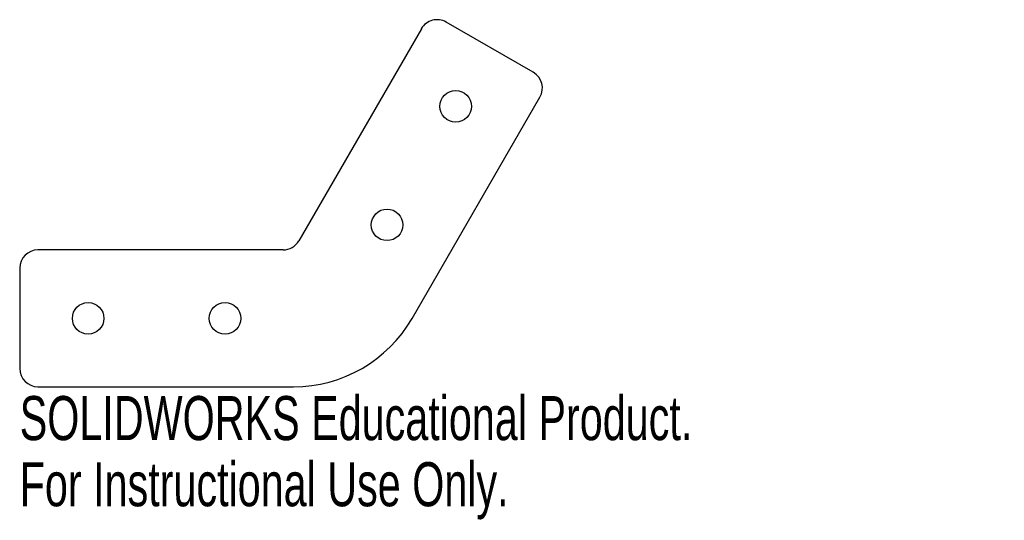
# Model space of a CAD drawing. Header units: millimetres. Extents: x -30 to 78, y -30 to 25.
import ezdxf

# ---------------------------------------------------------------- set-up
doc = ezdxf.new("R2010")
doc.units = ezdxf.units.MM
doc.styles.add('SLDTEXTSTYLE0', font='TXT', dxfattribs={"width": 0.7})

msp = doc.modelspace()

# ---------------------------------------------------------------- linework, layer by layer
at = {"color": 7, "linetype": 'Continuous', "lineweight": 25}
for p, q in [((26.26, 19.48), (16.73, 24.98)), ((14, 24.25), (0.58, 1)), ((12.99, -7.5), (26.99, 16.75)), ((-1.15, 0), (-28, 0)), ((-30, -2), (-30, -13)), ((-28, -15), (0, -15))]:
    msp.add_line(p, q, dxfattribs=at)
for centre in [(17.75, 15.74), (10.25, 2.75), (-22.5, -7.5), (-7.5, -7.5)]:
    msp.add_circle(centre, 1.73, dxfattribs=at)
for centre, radius, start, end in [((15.73, 23.25), 2, 60, 150), ((25.26, 17.75), 2, 330, 60), ((-28, -2), 2, 90, 180), ((-1.15, 2), 2, 270, 330), ((0, 0), 15, 270, 330), ((-28, -13), 2, 180, 270)]:
    msp.add_arc(centre, radius, start, end, dxfattribs=at)

# ---------------------------------------------------------------- texts
at = {"color": 7, "linetype": 'Continuous', "char_height": 4.8336, "attachment_point": 1, "style": 'SLDTEXTSTYLE0'}
for s, insert in [('SOLIDWORKS Educational Product.', (-30, -16.02)), ('For Instructional Use Only.', (-30, -23.27))]:
    msp.add_mtext(s, dxfattribs=dict(at, insert=insert))

doc.saveas('drawing.dxf')
